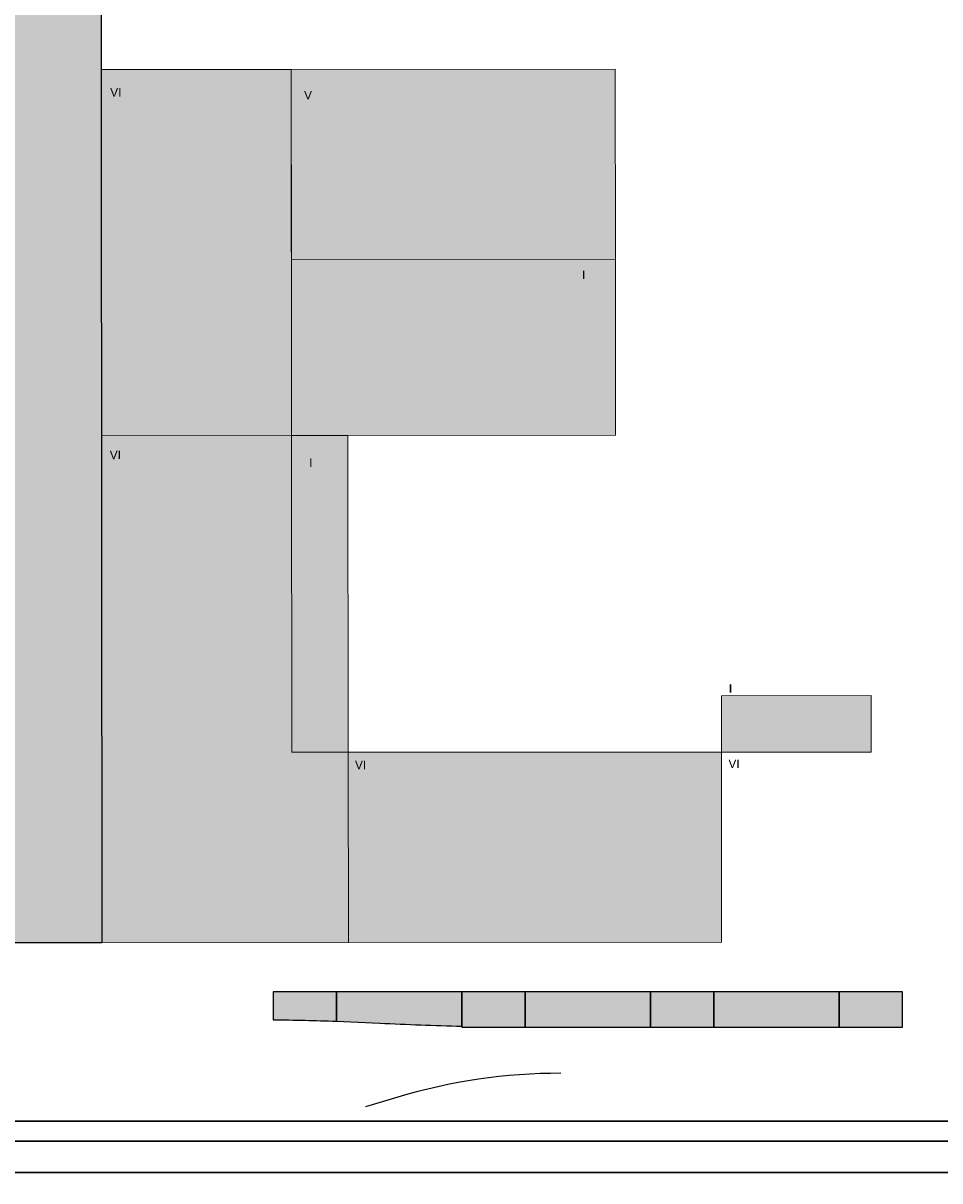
# Model space of a CAD drawing. Header units: metres. Extents: x -5203299 to 2078834, y 245743 to 5816291.
# Tile 248 of 256: x 366675 to 366740, y 5814220 to 5814302. Entities that reach past the tile are written whole.
import ezdxf

# ---------------------------------------------------------------- set-up
doc = ezdxf.new("R2010")
doc.units = ezdxf.units.M
doc.header["$LTSCALE"] = 0.5
for name, color, linetype, lineweight in [('01.01_Text-Beschriftung Geschosse', 7, 'Continuous', 25), ('02.02_Nutzung. Gebäude-Einzelhandel (Nahversorger)', 7, 'Continuous', 9), ('02.02_Nutzung. Gebäude-Gewerbe Neubau', 7, 'Continuous', 9), ('02.02_Nutzung. Gebäude-Wohnen. Gewerbe im EG', 7, 'Continuous', 9), ('02.02_Nutzung. Gebäude-Wohnen. Naversorger im EG', 7, 'Continuous', 9), ('99.04_Erschließung_VP-S-Borde-Kantenstein', 7, 'Continuous', 25), ('Keine', 7, 'Continuous', 9)]:
    doc.layers.add(name, color=color, linetype=linetype, lineweight=lineweight)
for name, color, linetype, lineweight, true_color in [('99.04_Erschließung_VP-S-Borde-Hochbord-Fugenlücke', 3, 'Continuous', 25, 0x00ff00), ('99.04_Erschließung_VP-S-Farben-Grünflächen', 7, 'Continuous', 25, 0xc2e687), ('99.04_Erschließung_VP-S-Farben-Multifunktionsstreifen', 7, 'Continuous', 25, 0xf7e06e), ('99.04_Erschließung_VP-S-Farben-Stadtplatz', 7, 'Continuous', 25, 0xffffa3), ('99.04_Gleisplanung VP 02_23-EB-1236L-A-FAHRKANTE', 150, 'Continuous', 35, 0x007fff), ('99.04_Gleisplanung VP 02_23-EB-1236R-A-FAHRKANTE', 150, 'Continuous', 35, 0x007fff)]:
    doc.layers.add(name, color=color, linetype=linetype, lineweight=lineweight, true_color=true_color)
doc.styles.add('Arial', font='arial.ttf')
doc.styles.add('Arial (bold)', font='arialbd.ttf')

# ---------------------------------------------------------------- blocks, each defined once
blk = doc.blocks.new('_23-07-06_Massenplan_TB_Weiterführende Schule (3D)')
at = {"layer": '02.02_Nutzung. Gebäude-Einzelhandel (Nahversorger)', "linetype": 'Continuous', "lineweight": 0, "true_color": 0x37ae8d}
blk.add_hatch(color=125, dxfattribs=at).paths.add_polyline_path([(124.57, 67.056), (101.57, 67.036), (101.559, 79.536), (124.559, 79.556)])
at = {"layer": '02.02_Nutzung. Gebäude-Gewerbe Neubau', "linetype": 'Continuous', "lineweight": 0}
for points in [[(101.589, 44.551), (101.57, 67.036), (88.07, 67.025), (88.1, 31.025), (105.6, 31.04), (105.583, 44.551)], [(101.586, 44.549), (105.586, 44.552), (105.57, 67.04), (101.57, 67.036)], [(142.73, 44.551), (142.727, 48.571), (132.094, 48.562), (132.094, 44.562)]]:
    blk.add_hatch(color=9, dxfattribs=at).paths.add_polyline_path(points)
at = {"layer": '02.02_Nutzung. Gebäude-Wohnen. Gewerbe im EG', "linetype": 'Continuous', "lineweight": 0, "true_color": 0xd7a279}
blk.add_hatch(color=33, dxfattribs=at).paths.add_polyline_path([(132.094, 44.551), (105.583, 44.551), (105.6, 31.04), (132.1, 31.062)])
at = {"layer": '02.02_Nutzung. Gebäude-Wohnen. Naversorger im EG', "linetype": 'Continuous', "lineweight": 0, "true_color": 0x37ae8d}
for points in [[(101.57, 67.036), (88.07, 67.025), (88.048, 93.025), (101.548, 93.036)], [(124.559, 79.556), (124.548, 93.056), (101.548, 93.036), (101.559, 79.536)]]:
    blk.add_hatch(color=125, dxfattribs=at).paths.add_polyline_path(points)
at = {"layer": '99.04_Erschließung_VP-S-Farben-Grünflächen', "linetype": 'Continuous', "lineweight": 0, "true_color": 0xc2e687}
h = blk.add_hatch(color=71, dxfattribs=at)
edge = h.paths.add_edge_path()
edge.add_arc((97.581, -174.426), 200, 87.94494, 89.23451, ccw=False)
edge.add_line((104.753, 25.446), (104.753, 27.524))
edge.add_line((104.753, 27.524), (100.253, 27.525))
edge.add_line((100.253, 27.525), (100.253, 25.557))
h = blk.add_hatch(color=71, dxfattribs=at)
edge = h.paths.add_edge_path()
edge.add_arc((97.581, -174.426), 200, 87.94494, 89.23451, ccw=False)
edge.add_line((104.753, 25.446), (104.753, 27.524))
edge.add_line((104.753, 27.524), (100.253, 27.525))
edge.add_line((100.253, 27.525), (100.253, 25.557))
for points in [[(113.653, 25.024), (118.153, 25.024), (118.153, 27.524), (113.653, 27.524)], [(127.053, 25.024), (131.553, 25.024), (131.553, 27.524), (127.053, 27.524)], [(140.453, 25.024), (144.953, 25.024), (144.953, 27.524), (140.453, 27.524)]]:
    blk.add_hatch(color=71, dxfattribs=at).paths.add_polyline_path(points)
at = {"layer": '99.04_Erschließung_VP-S-Farben-Multifunktionsstreifen', "linetype": 'Continuous', "lineweight": 0, "true_color": 0xf7e06e}
h = blk.add_hatch(color=41, dxfattribs=at)
edge = h.paths.add_edge_path()
edge.add_line((104.753, 27.524), (104.753, 25.446))
edge.add_line((104.753, 25.446), (107.826, 25.312))
edge.add_line((107.826, 25.312), (107.826, 25.312))
edge.add_arc((119.849, 271.33), 246.311, 267.20195, 268.55851)
edge.add_line((113.653, 25.096), (113.653, 25.096))
edge.add_line((113.653, 25.096), (113.653, 25.096))
edge.add_line((113.653, 25.096), (113.653, 27.524))
edge.add_line((113.653, 27.524), (104.753, 27.524))
for points in [[(118.153, 27.524), (118.153, 25.025), (127.053, 25.025), (127.053, 27.524)], [(131.553, 27.524), (131.553, 25.024), (140.453, 25.024), (140.453, 27.524)]]:
    blk.add_hatch(color=41, dxfattribs=at).paths.add_polyline_path(points)
at = {"layer": '99.04_Erschließung_VP-S-Farben-Stadtplatz', "linetype": 'Continuous', "lineweight": 0, "true_color": 0xffffa3}
h = blk.add_hatch(color=51, dxfattribs=at)
h.paths.add_polyline_path([(19.952, 207.042), (20.1, 31.025), (88.103, 31.025), (87.952, 207.099)])
h.paths.add_polyline_path([(31.001, 149.051), (62.001, 149.077), (62.054, 86.077), (31.054, 86.051)])
at = {"layer": '02.02_Nutzung. Gebäude-Einzelhandel (Nahversorger)', "flags": 128}
blk.add_lwpolyline([(124.57, 67.056), (101.57, 67.036), (101.559, 79.536), (124.559, 79.556)], close=True, dxfattribs=at)
at = {"layer": '02.02_Nutzung. Gebäude-Gewerbe Neubau'}
blk.add_line((132.1, 31.062), (132.094, 44.562), dxfattribs=at)
at = {"layer": '02.02_Nutzung. Gebäude-Gewerbe Neubau', "flags": 128}
for points in [[(101.589, 44.551), (101.57, 67.036), (88.07, 67.025), (88.1, 31.025), (105.6, 31.04), (105.583, 44.551)], [(101.586, 44.549), (105.586, 44.552), (105.57, 67.04), (101.57, 67.036)], [(142.73, 44.551), (142.727, 48.571), (132.094, 48.562), (132.094, 44.562)]]:
    blk.add_lwpolyline(points, close=True, dxfattribs=at)
at = {"layer": '02.02_Nutzung. Gebäude-Wohnen. Gewerbe im EG', "flags": 128}
blk.add_lwpolyline([(132.094, 44.551), (105.583, 44.551), (105.6, 31.04), (132.1, 31.062)], close=True, dxfattribs=at)
at = {"layer": '02.02_Nutzung. Gebäude-Wohnen. Naversorger im EG', "flags": 128}
for points in [[(101.57, 67.036), (88.07, 67.025), (88.048, 93.025), (101.548, 93.036)], [(124.559, 79.556), (124.548, 93.056), (101.548, 93.036), (101.559, 79.536)]]:
    blk.add_lwpolyline(points, close=True, dxfattribs=at)
at = {"layer": '99.04_Erschließung_VP-S-Borde-Hochbord-Fugenlücke'}
blk.add_line((109.124, 20.056), (106.816, 19.363), dxfattribs=at)
blk.add_arc((120.636, -18.251), 40, 89.94218, 106.72658, dxfattribs=at)
at = {"layer": '99.04_Erschließung_VP-S-Borde-Kantenstein', "linetype": 'Continuous', "lineweight": 9}
blk.add_line((144.953, 27.525), (100.253, 27.524), dxfattribs=at)
at = {"layer": '99.04_Erschließung_VP-S-Borde-Kantenstein', "lineweight": 9}
for p, q in [((100.253, 25.557), (100.253, 27.524)), ((104.753, 25.446), (104.753, 27.524)), ((113.653, 25.096), (113.653, 27.524)), ((118.153, 25.024), (118.153, 27.524)), ((127.053, 25.024), (127.053, 27.524)), ((131.553, 25.024), (131.553, 27.524)), ((140.453, 25.024), (140.453, 27.524)), ((144.953, 25.024), (144.953, 27.524))]:
    blk.add_line(p, q, dxfattribs=at)
at = {"layer": '99.04_Erschließung_VP-S-Farben-Grünflächen', "flags": 128}
blk.add_lwpolyline([(100.253, 25.557, -0.005627), (104.753, 25.446), (104.753, 27.524), (100.253, 27.525)], format="xyb", close=True, dxfattribs=at)
blk.add_lwpolyline([(100.253, 25.557, -0.005627), (104.753, 25.446), (104.753, 27.524), (100.253, 27.525)], format="xyb", close=True, dxfattribs=at)
for points in [[(113.653, 25.024), (118.153, 25.024), (118.153, 27.524), (113.653, 27.524)], [(127.053, 25.024), (131.553, 25.024), (131.553, 27.524), (127.053, 27.524)], [(140.453, 25.024), (144.953, 25.024), (144.953, 27.524), (140.453, 27.524)]]:
    blk.add_lwpolyline(points, close=True, dxfattribs=at)
at = {"layer": '99.04_Erschließung_VP-S-Farben-Multifunktionsstreifen', "flags": 128}
blk.add_lwpolyline([(104.753, 27.524), (104.753, 25.446), (107.826, 25.312), (107.826, 25.312, 0.005919), (113.653, 25.096), (113.653, 25.096), (113.653, 25.096), (113.653, 27.524)], format="xyb", close=True, dxfattribs=at)
for points in [[(118.153, 27.524), (118.153, 25.025), (127.053, 25.025), (127.053, 27.524)], [(131.553, 27.524), (131.553, 25.024), (140.453, 25.024), (140.453, 27.524)]]:
    blk.add_lwpolyline(points, close=True, dxfattribs=at)
at = {"layer": '99.04_Erschließung_VP-S-Farben-Stadtplatz', "flags": 128}
blk.add_lwpolyline([(19.952, 207.042), (87.952, 207.099), (88.103, 31.025), (20.1, 31.025)], close=True, dxfattribs=at)
at = {"layer": '99.04_Gleisplanung VP 02_23-EB-1236L-A-FAHRKANTE', "flags": 128}
blk.add_lwpolyline([(562.055, 14.664), (-195.677, 14.713, -0.005965), (-243.369, 15.285), (-544.421, 22.489)], format="xyb", dxfattribs=at)
at = {"layer": '99.04_Gleisplanung VP 02_23-EB-1236R-A-FAHRKANTE', "flags": 128}
for points in [[(563.016, 18.313), (-195.633, 18.362), (-195.633, 18.362, -0.005965), (-243.325, 18.934), (-544.406, 26.139)], [(563.016, 16.878), (-195.633, 16.927, -0.005965), (-243.36, 17.5), (-544.44, 24.705)]]:
    blk.add_lwpolyline(points, format="xyb", dxfattribs=at)
at = {"layer": '01.01_Text-Beschriftung Geschosse', "color": 7, "attachment_point": 1, "rotation": 0.0481, "line_spacing_factor": 4}
for s, insert, char_height, width, style in [('VI', (88.69, 91.706), 0.6041, 6.23175, 'Arial'), ('V', (102.457, 91.507), 0.604, 4.7985, 'Arial'), ('I', (122.195, 78.744), 0.604, 0.693, 'Arial'), ('VI', (88.66, 65.962), 0.6041, 6.23175, 'Arial'), ('I', (102.819, 65.406), 0.604, 0.693, 'Arial'), ('I', (132.616, 49.376), 0.604, 0.693, 'Arial (bold)'), ('VI', (106.072, 43.945), 0.6041, 6.23175, 'Arial'), ('VI', (132.586, 44.031), 0.6041, 6.23175, 'Arial')]:
    blk.add_mtext(s, dxfattribs=dict(at, insert=insert, char_height=char_height, width=width, style=style))

msp = doc.modelspace()

# ---------------------------------------------------------------- block references
at = {"layer": 'Keine', "color": 1}
msp.add_blockref('_23-07-06_Massenplan_TB_Weiterführende Schule (3D)', (366592.803, 5814205.708), dxfattribs=at)

doc.saveas('drawing.dxf')
